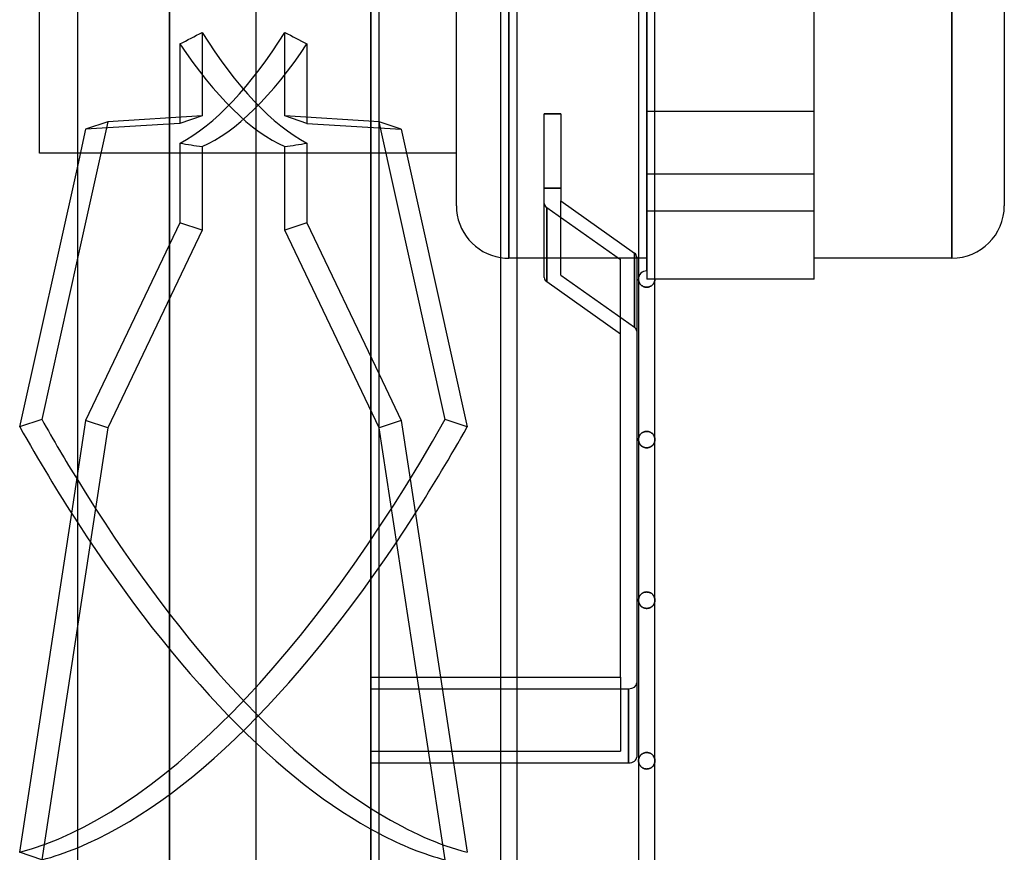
# Model space of a CAD drawing. Header units: millimetres. Extents: x -43 to 77, y -166 to 166.
# Tile 2 of 6: x -43 to 77, y -116 to -14. Entities that reach past the tile are written whole.
import ezdxf

# ---------------------------------------------------------------- set-up
doc = ezdxf.new("R2010")
doc.units = ezdxf.units.MM
doc.layers.add('HIDDEN', color=7, linetype='Continuous')
doc.layers.add('THICK', color=7, linetype='Continuous')

msp = doc.modelspace()

# ---------------------------------------------------------------- linework, layer by layer
at = {"layer": 'HIDDEN'}
for p, q in [((-24.49, 0), (-24.49, -127.5)), ((16.77, 0), (16.77, -43.35)), ((33.52, -44.9), (33.52, 0)), ((70.62, 0), (70.62, -43.35)), ((0, -142.55), (0, 0)), ((16.77, -43.35), (16.77, 0)), ((33.52, -9.63), (33.52, -25.5)), ((-20.53, -15.89), (-20.53, -26.06)), ((-10.47, -26.06), (-10.47, -15.89)), ((-23.22, -17.29), (-23.22, -26.97)), ((-7.78, -17.29), (-7.78, -26.97)), ((-20.53, -26.06), (-32.01, -26.76)), ((-20.53, -26.06), (-23.22, -26.97)), ((1.01, -26.76), (-10.47, -26.06)), ((-7.78, -26.97), (-10.47, -26.06)), ((23.07, -25.81), (21.07, -25.81)), ((34.53, -25.5), (33.52, -25.5)), ((33.52, -25.5), (33.52, -45.9)), ((53.88, -25.5), (33.52, -25.5)), ((-32.01, -26.76), (-35.65, -43.21)), ((-32.01, -26.76), (-34.69, -27.67)), ((-23.22, -26.97), (-34.69, -27.67)), ((-7.78, -26.97), (3.69, -27.67)), ((9.02, -62.96), (1.01, -26.76)), ((3.69, -27.67), (1.01, -26.76)), ((-34.69, -27.67), (-35.65, -31.99)), ((3.69, -27.67), (4.34, -30.6)), ((-23.22, -29.36), (-23.22, -39.04)), ((-20.53, -29.78), (-20.53, -39.95)), ((-10.47, -39.95), (-10.47, -29.78)), ((-7.78, -29.36), (-7.78, -39.04)), ((1, -30.6), (-35.65, -30.6)), ((33.52, -33.09), (53.88, -33.09)), ((33.52, -33.09), (53.88, -33.09)), ((23.07, -34.83), (21.07, -34.83)), ((21.07, -34.83), (23.07, -34.83)), ((23.07, -45.41), (23.07, -36.4)), ((21.37, -37.19), (30.32, -43.52)), ((21.37, -37.19), (21.37, -46.21)), ((33.52, -37.59), (53.88, -37.59)), ((33.52, -37.59), (53.88, -37.59)), ((-23.22, -39.04), (-34.69, -63.1)), ((-20.53, -39.95), (-23.22, -39.04)), ((-7.78, -39.04), (-10.47, -39.95)), ((-7.78, -39.04), (1, -57.46)), ((-20.53, -39.95), (-32.01, -64.01)), ((1.01, -64.01), (-10.47, -39.95)), ((32.03, -51.75), (32.03, -42.73)), ((32.03, -42.73), (32.03, -51.75)), ((17.76, -43.35), (16.77, -43.35)), ((32.33, -43.35), (21.07, -43.35)), ((33.52, -43.35), (32.53, -43.35)), ((23.07, -45.41), (32.03, -51.75)), ((23.07, -45.41), (32.03, -51.75)), ((32.53, -45.9), (32.53, -45.95)), ((32.53, -45.95), (32.53, -45.9)), ((32.53, -45.95), (32.53, -46)), ((32.53, -46), (32.53, -45.95)), ((32.53, -46), (32.54, -46.06)), ((32.54, -46.06), (32.53, -46)), ((32.54, -46.06), (32.55, -46.11)), ((32.55, -46.11), (32.54, -46.06)), ((32.55, -46.11), (32.56, -46.16)), ((32.56, -46.16), (32.55, -46.11)), ((32.56, -46.16), (32.57, -46.21)), ((32.57, -46.21), (32.56, -46.16)), ((32.57, -46.21), (32.59, -46.26)), ((32.59, -46.26), (32.57, -46.21)), ((32.59, -46.26), (32.61, -46.31)), ((32.61, -46.31), (32.59, -46.26)), ((32.61, -46.31), (32.64, -46.36)), ((32.64, -46.36), (32.61, -46.31)), ((32.64, -46.36), (32.66, -46.41)), ((32.66, -46.41), (32.64, -46.36)), ((32.66, -46.41), (32.69, -46.45)), ((32.69, -46.45), (32.66, -46.41)), ((32.69, -46.45), (32.73, -46.5)), ((32.73, -46.5), (32.69, -46.45)), ((32.73, -46.5), (32.76, -46.54)), ((32.76, -46.54), (32.73, -46.5)), ((32.76, -46.54), (32.8, -46.59)), ((32.8, -46.59), (32.76, -46.54)), ((32.8, -46.59), (32.85, -46.63)), ((32.85, -46.63), (32.8, -46.59)), ((32.85, -46.63), (32.89, -46.67)), ((32.89, -46.67), (32.85, -46.63)), ((32.89, -46.67), (32.94, -46.71)), ((32.94, -46.71), (32.89, -46.67)), ((33.52, -45.9), (33.52, -45.9)), ((33.52, -45.9), (33.52, -45.9)), ((34.53, -45.9), (33.52, -45.9)), ((34.09, -46.72), (34.14, -46.68)), ((34.14, -46.68), (34.09, -46.72)), ((34.14, -46.68), (34.18, -46.65)), ((34.18, -46.65), (34.14, -46.68)), ((34.18, -46.65), (34.23, -46.61)), ((34.23, -46.61), (34.18, -46.65)), ((34.23, -46.61), (34.27, -46.57)), ((34.27, -46.57), (34.23, -46.61)), ((34.27, -46.57), (34.3, -46.52)), ((34.3, -46.52), (34.27, -46.57)), ((34.3, -46.52), (34.34, -46.48)), ((34.34, -46.48), (34.3, -46.52)), ((34.34, -46.48), (34.37, -46.43)), ((34.37, -46.43), (34.34, -46.48)), ((34.37, -46.43), (34.4, -46.39)), ((34.4, -46.39), (34.37, -46.43)), ((34.4, -46.39), (34.42, -46.34)), ((34.42, -46.34), (34.4, -46.39)), ((34.42, -46.34), (34.44, -46.29)), ((34.44, -46.29), (34.42, -46.34)), ((34.44, -46.29), (34.46, -46.25)), ((34.46, -46.25), (34.44, -46.29)), ((34.46, -46.25), (34.48, -46.2)), ((34.48, -46.2), (34.46, -46.25)), ((34.48, -46.2), (34.49, -46.15)), ((34.49, -46.15), (34.48, -46.2)), ((34.49, -46.15), (34.5, -46.1)), ((34.5, -46.1), (34.49, -46.15)), ((34.5, -46.1), (34.51, -46.05)), ((34.51, -46.05), (34.5, -46.1)), ((34.51, -46.05), (34.52, -46)), ((34.52, -46), (34.51, -46.05)), ((34.52, -45.95), (34.53, -45.9)), ((34.53, -45.9), (34.52, -45.95)), ((34.52, -46), (34.52, -45.95)), ((34.52, -45.95), (34.52, -46)), ((53.88, -45.9), (53.88, -45.9)), ((32.94, -46.71), (33, -46.74)), ((33, -46.74), (32.94, -46.71)), ((33, -46.74), (33.05, -46.77)), ((33.05, -46.77), (33, -46.74)), ((33.05, -46.77), (33.11, -46.8)), ((33.11, -46.8), (33.05, -46.77)), ((33.11, -46.8), (33.18, -46.83)), ((33.18, -46.83), (33.11, -46.8)), ((33.18, -46.83), (33.24, -46.85)), ((33.24, -46.85), (33.18, -46.83)), ((33.24, -46.85), (33.31, -46.87)), ((33.31, -46.87), (33.24, -46.85)), ((33.31, -46.87), (33.38, -46.88)), ((33.38, -46.88), (33.31, -46.87)), ((33.38, -46.88), (33.45, -46.89)), ((33.45, -46.89), (33.38, -46.88)), ((33.45, -46.89), (33.52, -46.89)), ((33.52, -46.89), (33.45, -46.89)), ((33.52, -46.89), (33.59, -46.89)), ((33.59, -46.89), (33.52, -46.89)), ((33.59, -46.89), (33.66, -46.88)), ((33.66, -46.88), (33.59, -46.89)), ((33.66, -46.88), (33.73, -46.87)), ((33.73, -46.87), (33.66, -46.88)), ((33.73, -46.87), (33.8, -46.85)), ((33.8, -46.85), (33.73, -46.87)), ((33.8, -46.85), (33.86, -46.83)), ((33.86, -46.83), (33.8, -46.85)), ((33.86, -46.83), (33.92, -46.81)), ((33.92, -46.81), (33.86, -46.83)), ((33.92, -46.81), (33.98, -46.78)), ((33.98, -46.78), (33.92, -46.81)), ((33.98, -46.78), (34.04, -46.75)), ((34.04, -46.75), (33.98, -46.78)), ((34.04, -46.75), (34.09, -46.72)), ((34.09, -46.72), (34.04, -46.75)), ((-34.69, -63.1), (-36.41, -74.36)), ((-32.01, -64.01), (-34.69, -63.1)), ((3.69, -63.1), (1.01, -64.01)), ((11.71, -63.87), (9.02, -62.96)), ((-32.01, -64.01), (-35.65, -87.88)), ((9.02, -116.53), (1.01, -64.01)), ((32.95, -64.61), (32.9, -64.64)), ((32.9, -64.64), (32.95, -64.61)), ((33, -64.57), (32.95, -64.61)), ((32.95, -64.61), (33, -64.57)), ((33.06, -64.54), (33, -64.57)), ((33, -64.57), (33.06, -64.54)), ((33.12, -64.51), (33.06, -64.54)), ((33.06, -64.54), (33.12, -64.51)), ((33.18, -64.48), (33.12, -64.51)), ((33.12, -64.51), (33.18, -64.48)), ((33.25, -64.46), (33.18, -64.48)), ((33.18, -64.48), (33.25, -64.46)), ((33.31, -64.45), (33.25, -64.46)), ((33.25, -64.46), (33.31, -64.45)), ((33.38, -64.43), (33.31, -64.45)), ((33.31, -64.45), (33.38, -64.43)), ((33.45, -64.42), (33.38, -64.43)), ((33.38, -64.43), (33.45, -64.42)), ((33.52, -64.42), (33.45, -64.42)), ((33.45, -64.42), (33.52, -64.42)), ((33.52, -64.42), (33.6, -64.43)), ((33.6, -64.43), (33.52, -64.42)), ((33.6, -64.43), (33.67, -64.43)), ((33.67, -64.43), (33.6, -64.43)), ((33.67, -64.43), (33.74, -64.45)), ((33.74, -64.45), (33.67, -64.43)), ((33.74, -64.45), (33.81, -64.47)), ((33.81, -64.47), (33.74, -64.45)), ((33.81, -64.47), (33.88, -64.49)), ((33.88, -64.49), (33.81, -64.47)), ((33.88, -64.49), (33.95, -64.52)), ((33.95, -64.52), (33.88, -64.49)), ((33.95, -64.52), (34.01, -64.55)), ((34.01, -64.55), (33.95, -64.52)), ((34.01, -64.55), (34.06, -64.58)), ((34.06, -64.58), (34.01, -64.55)), ((34.06, -64.58), (34.12, -64.62)), ((34.12, -64.62), (34.06, -64.58)), ((34.12, -64.62), (34.17, -64.66)), ((34.17, -64.66), (34.12, -64.62)), ((32.54, -65.26), (32.53, -65.32)), ((32.53, -65.32), (32.54, -65.26)), ((32.53, -65.32), (32.53, -65.37)), ((32.53, -65.37), (32.53, -65.32)), ((32.53, -65.37), (32.53, -65.43)), ((32.53, -65.43), (32.53, -65.37)), ((32.53, -65.43), (32.53, -65.48)), ((32.53, -65.48), (32.53, -65.43)), ((32.53, -65.48), (32.53, -65.53)), ((32.53, -65.53), (32.53, -65.48)), ((32.53, -65.53), (32.54, -65.58)), ((32.54, -65.59), (32.53, -65.53)), ((32.55, -65.21), (32.54, -65.26)), ((32.54, -65.26), (32.55, -65.21)), ((32.54, -65.58), (32.55, -65.63)), ((32.55, -65.64), (32.54, -65.59)), ((32.56, -65.16), (32.55, -65.21)), ((32.55, -65.21), (32.56, -65.16)), ((32.55, -65.63), (32.56, -65.68)), ((32.56, -65.69), (32.55, -65.64)), ((32.58, -65.1), (32.56, -65.16)), ((32.56, -65.16), (32.58, -65.1)), ((32.56, -65.68), (32.57, -65.73)), ((32.57, -65.74), (32.56, -65.69)), ((32.57, -65.73), (32.59, -65.78)), ((32.59, -65.79), (32.57, -65.74)), ((32.6, -65.05), (32.58, -65.1)), ((32.58, -65.1), (32.6, -65.05)), ((32.59, -65.78), (32.61, -65.83)), ((32.61, -65.84), (32.59, -65.79)), ((32.62, -65), (32.6, -65.05)), ((32.6, -65.05), (32.62, -65)), ((32.61, -65.83), (32.63, -65.87)), ((32.65, -64.95), (32.62, -65)), ((32.62, -65), (32.65, -64.95)), ((32.67, -64.9), (32.65, -64.95)), ((32.65, -64.95), (32.67, -64.9)), ((32.7, -64.86), (32.67, -64.9)), ((32.67, -64.9), (32.7, -64.86)), ((32.74, -64.81), (32.7, -64.86)), ((32.7, -64.86), (32.74, -64.81)), ((32.77, -64.77), (32.74, -64.81)), ((32.74, -64.81), (32.77, -64.77)), ((32.81, -64.72), (32.77, -64.77)), ((32.77, -64.77), (32.81, -64.72)), ((32.86, -64.68), (32.81, -64.72)), ((32.81, -64.72), (32.86, -64.68)), ((32.9, -64.64), (32.86, -64.68)), ((32.86, -64.68), (32.9, -64.64)), ((34.17, -64.66), (34.21, -64.7)), ((34.21, -64.7), (34.17, -64.66)), ((34.21, -64.7), (34.26, -64.74)), ((34.26, -64.74), (34.21, -64.7)), ((34.26, -64.74), (34.3, -64.79)), ((34.3, -64.79), (34.26, -64.74)), ((34.3, -64.79), (34.33, -64.84)), ((34.33, -64.84), (34.3, -64.79)), ((34.33, -64.84), (34.37, -64.89)), ((34.37, -64.89), (34.33, -64.84)), ((34.37, -64.89), (34.4, -64.94)), ((34.4, -64.94), (34.37, -64.89)), ((34.4, -64.94), (34.42, -64.99)), ((34.42, -64.99), (34.4, -64.94)), ((34.42, -64.99), (34.45, -65.04)), ((34.45, -65.04), (34.42, -64.99)), ((34.44, -65.83), (34.42, -65.87)), ((34.46, -65.78), (34.44, -65.83)), ((34.44, -65.84), (34.46, -65.79)), ((34.45, -65.04), (34.47, -65.09)), ((34.47, -65.09), (34.45, -65.04)), ((34.48, -65.73), (34.46, -65.78)), ((34.46, -65.79), (34.48, -65.74)), ((34.47, -65.09), (34.48, -65.15)), ((34.48, -65.15), (34.47, -65.09)), ((34.48, -65.15), (34.5, -65.2)), ((34.5, -65.2), (34.48, -65.15)), ((34.49, -65.68), (34.48, -65.73)), ((34.48, -65.74), (34.49, -65.69)), ((34.5, -65.63), (34.49, -65.68)), ((34.49, -65.69), (34.5, -65.64)), ((34.5, -65.2), (34.51, -65.26)), ((34.51, -65.26), (34.5, -65.2)), ((34.51, -65.58), (34.5, -65.63)), ((34.5, -65.64), (34.51, -65.59)), ((34.51, -65.26), (34.52, -65.32)), ((34.52, -65.32), (34.51, -65.26)), ((34.51, -65.59), (34.52, -65.53)), ((34.52, -65.53), (34.51, -65.58)), ((34.52, -65.32), (34.52, -65.37)), ((34.52, -65.37), (34.52, -65.32)), ((34.52, -65.37), (34.53, -65.43)), ((34.53, -65.43), (34.52, -65.37)), ((34.52, -65.48), (34.53, -65.43)), ((34.53, -65.43), (34.52, -65.48)), ((34.52, -65.53), (34.52, -65.48)), ((34.52, -65.48), (34.52, -65.53)), ((32.64, -65.89), (32.61, -65.84)), ((32.63, -65.87), (32.65, -65.92)), ((32.66, -65.94), (32.64, -65.89)), ((32.65, -65.92), (32.68, -65.97)), ((32.69, -65.98), (32.66, -65.94)), ((32.68, -65.97), (32.71, -66.01)), ((32.73, -66.03), (32.69, -65.98)), ((32.71, -66.01), (32.75, -66.05)), ((32.76, -66.08), (32.73, -66.03)), ((32.75, -66.05), (32.78, -66.1)), ((32.8, -66.12), (32.76, -66.08)), ((32.78, -66.1), (32.82, -66.14)), ((32.85, -66.16), (32.8, -66.12)), ((32.82, -66.14), (32.87, -66.18)), ((32.89, -66.2), (32.85, -66.16)), ((32.87, -66.18), (32.91, -66.22)), ((32.94, -66.24), (32.89, -66.2)), ((32.91, -66.22), (32.96, -66.25)), ((33, -66.27), (32.94, -66.24)), ((32.96, -66.25), (33.01, -66.28)), ((33.05, -66.31), (33, -66.27)), ((33.01, -66.28), (33.07, -66.31)), ((33.11, -66.34), (33.05, -66.31)), ((33.07, -66.31), (33.13, -66.34)), ((33.18, -66.36), (33.11, -66.34)), ((33.13, -66.34), (33.19, -66.36)), ((33.24, -66.38), (33.18, -66.36)), ((33.19, -66.36), (33.25, -66.39)), ((33.31, -66.4), (33.24, -66.38)), ((33.25, -66.39), (33.32, -66.4)), ((33.38, -66.41), (33.31, -66.4)), ((33.32, -66.4), (33.39, -66.41)), ((33.45, -66.42), (33.38, -66.41)), ((33.39, -66.41), (33.46, -66.42)), ((33.52, -66.42), (33.45, -66.42)), ((33.46, -66.42), (33.52, -66.42)), ((33.52, -66.42), (33.6, -66.42)), ((33.59, -66.42), (33.52, -66.42)), ((33.66, -66.41), (33.59, -66.42)), ((33.6, -66.42), (33.67, -66.41)), ((33.73, -66.4), (33.66, -66.41)), ((33.67, -66.41), (33.74, -66.4)), ((33.8, -66.39), (33.73, -66.4)), ((33.74, -66.4), (33.81, -66.38)), ((33.86, -66.36), (33.8, -66.39)), ((33.81, -66.38), (33.87, -66.36)), ((33.92, -66.34), (33.86, -66.36)), ((33.87, -66.36), (33.94, -66.34)), ((33.98, -66.31), (33.92, -66.34)), ((33.94, -66.34), (34, -66.31)), ((34.04, -66.28), (33.98, -66.31)), ((34, -66.31), (34.05, -66.27)), ((34.09, -66.25), (34.04, -66.28)), ((34.05, -66.27), (34.11, -66.24)), ((34.14, -66.22), (34.09, -66.25)), ((34.11, -66.24), (34.16, -66.2)), ((34.18, -66.18), (34.14, -66.22)), ((34.16, -66.2), (34.2, -66.16)), ((34.23, -66.14), (34.18, -66.18)), ((34.2, -66.16), (34.25, -66.12)), ((34.27, -66.1), (34.23, -66.14)), ((34.25, -66.12), (34.29, -66.08)), ((34.3, -66.05), (34.27, -66.1)), ((34.29, -66.08), (34.32, -66.03)), ((34.34, -66.01), (34.3, -66.05)), ((34.32, -66.03), (34.36, -65.98)), ((34.37, -65.97), (34.34, -66.01)), ((34.36, -65.98), (34.39, -65.94)), ((34.4, -65.92), (34.37, -65.97)), ((34.39, -65.94), (34.41, -65.89)), ((34.42, -65.87), (34.4, -65.92)), ((34.41, -65.89), (34.44, -65.84)), ((32.54, -84.79), (32.53, -84.85)), ((32.53, -84.85), (32.54, -84.79)), ((32.53, -84.85), (32.53, -84.9)), ((32.53, -84.9), (32.53, -84.85)), ((32.53, -84.9), (32.53, -84.96)), ((32.53, -84.96), (32.53, -84.9)), ((32.53, -84.96), (32.53, -85.01)), ((32.53, -85.01), (32.53, -84.96)), ((32.55, -84.74), (32.54, -84.79)), ((32.54, -84.79), (32.55, -84.74)), ((32.56, -84.69), (32.55, -84.74)), ((32.55, -84.74), (32.56, -84.69)), ((32.58, -84.63), (32.56, -84.69)), ((32.56, -84.69), (32.58, -84.63)), ((32.6, -84.58), (32.58, -84.63)), ((32.58, -84.63), (32.6, -84.58)), ((32.62, -84.53), (32.6, -84.58)), ((32.6, -84.58), (32.62, -84.53)), ((32.65, -84.48), (32.62, -84.53)), ((32.62, -84.53), (32.65, -84.48)), ((32.67, -84.43), (32.65, -84.48)), ((32.65, -84.48), (32.67, -84.43)), ((32.7, -84.39), (32.67, -84.43)), ((32.67, -84.43), (32.7, -84.39)), ((32.74, -84.34), (32.7, -84.39)), ((32.7, -84.39), (32.74, -84.34)), ((32.77, -84.3), (32.74, -84.34)), ((32.74, -84.34), (32.77, -84.3)), ((32.81, -84.25), (32.77, -84.3)), ((32.77, -84.3), (32.81, -84.25)), ((32.86, -84.21), (32.81, -84.25)), ((32.81, -84.25), (32.86, -84.21)), ((32.9, -84.17), (32.86, -84.21)), ((32.86, -84.21), (32.9, -84.17)), ((32.95, -84.14), (32.9, -84.17)), ((32.9, -84.17), (32.95, -84.14)), ((33, -84.1), (32.95, -84.14)), ((32.95, -84.14), (33, -84.1)), ((33.06, -84.07), (33, -84.1)), ((33, -84.1), (33.06, -84.07)), ((33.12, -84.04), (33.06, -84.07)), ((33.06, -84.07), (33.12, -84.04)), ((33.18, -84.02), (33.12, -84.04)), ((33.12, -84.04), (33.18, -84.02)), ((33.25, -83.99), (33.18, -84.02)), ((33.18, -84.02), (33.25, -83.99)), ((33.31, -83.98), (33.25, -83.99)), ((33.25, -83.99), (33.31, -83.98)), ((33.38, -83.96), (33.31, -83.98)), ((33.31, -83.98), (33.38, -83.96)), ((33.45, -83.96), (33.38, -83.96)), ((33.38, -83.96), (33.45, -83.96)), ((33.52, -83.95), (33.45, -83.96)), ((33.45, -83.96), (33.52, -83.95)), ((33.52, -83.95), (33.6, -83.96)), ((33.6, -83.96), (33.52, -83.95)), ((33.6, -83.96), (33.68, -83.97)), ((33.68, -83.97), (33.6, -83.96)), ((33.68, -83.97), (33.75, -83.98)), ((33.75, -83.98), (33.68, -83.97)), ((33.75, -83.98), (33.82, -84)), ((33.82, -84), (33.75, -83.98)), ((33.82, -84), (33.89, -84.02)), ((33.89, -84.02), (33.82, -84)), ((33.89, -84.02), (33.95, -84.05)), ((33.95, -84.05), (33.89, -84.02)), ((33.95, -84.05), (34.01, -84.08)), ((34.01, -84.08), (33.95, -84.05)), ((34.01, -84.08), (34.07, -84.12)), ((34.07, -84.12), (34.01, -84.08)), ((34.07, -84.12), (34.13, -84.16)), ((34.13, -84.16), (34.07, -84.12)), ((34.13, -84.16), (34.18, -84.2)), ((34.18, -84.2), (34.13, -84.16)), ((34.18, -84.2), (34.22, -84.24)), ((34.22, -84.24), (34.18, -84.2)), ((34.22, -84.24), (34.27, -84.29)), ((34.27, -84.29), (34.22, -84.24)), ((34.27, -84.29), (34.31, -84.33)), ((34.31, -84.33), (34.27, -84.29)), ((34.31, -84.33), (34.34, -84.38)), ((34.34, -84.38), (34.31, -84.33)), ((34.34, -84.38), (34.37, -84.43)), ((34.37, -84.43), (34.34, -84.38)), ((34.37, -84.43), (34.4, -84.48)), ((34.4, -84.48), (34.37, -84.43)), ((34.4, -84.48), (34.43, -84.53)), ((34.43, -84.53), (34.4, -84.48)), ((34.43, -84.53), (34.45, -84.58)), ((34.45, -84.58), (34.43, -84.53)), ((34.45, -84.58), (34.47, -84.64)), ((34.47, -84.64), (34.45, -84.58)), ((34.47, -84.64), (34.49, -84.69)), ((34.49, -84.69), (34.47, -84.64)), ((34.49, -84.69), (34.5, -84.74)), ((34.5, -84.74), (34.49, -84.69)), ((34.5, -84.74), (34.51, -84.8)), ((34.51, -84.8), (34.5, -84.74)), ((34.51, -84.8), (34.52, -84.85)), ((34.52, -84.85), (34.51, -84.8)), ((34.52, -84.85), (34.52, -84.91)), ((34.52, -84.91), (34.52, -84.85)), ((34.52, -84.91), (34.53, -84.96)), ((34.53, -84.96), (34.52, -84.91)), ((34.52, -85.01), (34.53, -84.96)), ((34.53, -84.96), (34.52, -85.01)), ((32.53, -85.01), (32.53, -85.06)), ((32.53, -85.06), (32.53, -85.01)), ((32.53, -85.06), (32.54, -85.11)), ((32.54, -85.12), (32.53, -85.06)), ((32.54, -85.11), (32.55, -85.16)), ((32.55, -85.17), (32.54, -85.12)), ((32.55, -85.16), (32.56, -85.21)), ((32.56, -85.22), (32.55, -85.17)), ((32.56, -85.21), (32.57, -85.26)), ((32.57, -85.27), (32.56, -85.22)), ((32.57, -85.26), (32.59, -85.31)), ((32.59, -85.32), (32.57, -85.27)), ((32.59, -85.31), (32.61, -85.36)), ((32.61, -85.37), (32.59, -85.32)), ((32.61, -85.36), (32.63, -85.4)), ((32.64, -85.42), (32.61, -85.37)), ((32.63, -85.4), (32.65, -85.45)), ((32.66, -85.47), (32.64, -85.42)), ((32.65, -85.45), (32.68, -85.5)), ((32.69, -85.52), (32.66, -85.47)), ((32.68, -85.5), (32.71, -85.54)), ((32.73, -85.56), (32.69, -85.52)), ((32.71, -85.54), (32.75, -85.59)), ((32.76, -85.61), (32.73, -85.56)), ((32.75, -85.59), (32.78, -85.63)), ((32.8, -85.65), (32.76, -85.61)), ((32.78, -85.63), (32.82, -85.67)), ((32.85, -85.69), (32.8, -85.65)), ((32.82, -85.67), (32.87, -85.71)), ((32.89, -85.73), (32.85, -85.69)), ((32.87, -85.71), (32.91, -85.75)), ((32.94, -85.77), (32.89, -85.73)), ((32.91, -85.75), (32.96, -85.78)), ((33, -85.8), (32.94, -85.77)), ((32.96, -85.78), (33.01, -85.81)), ((33.05, -85.84), (33, -85.8)), ((33.01, -85.81), (33.07, -85.85)), ((33.11, -85.87), (33.05, -85.84)), ((33.07, -85.85), (33.13, -85.87)), ((33.18, -85.89), (33.11, -85.87)), ((33.13, -85.87), (33.19, -85.9)), ((33.24, -85.91), (33.18, -85.89)), ((33.19, -85.9), (33.25, -85.92)), ((33.31, -85.93), (33.24, -85.91)), ((33.25, -85.92), (33.32, -85.93)), ((33.38, -85.94), (33.31, -85.93)), ((33.32, -85.93), (33.39, -85.94)), ((33.45, -85.95), (33.38, -85.94)), ((33.39, -85.94), (33.46, -85.95)), ((33.52, -85.95), (33.45, -85.95)), ((33.46, -85.95), (33.52, -85.95)), ((33.52, -85.95), (33.6, -85.95)), ((33.59, -85.95), (33.52, -85.95)), ((33.66, -85.94), (33.59, -85.95)), ((33.6, -85.95), (33.67, -85.94)), ((33.73, -85.93), (33.66, -85.94)), ((33.67, -85.94), (33.74, -85.93)), ((33.8, -85.92), (33.73, -85.93)), ((33.74, -85.93), (33.81, -85.91)), ((33.86, -85.9), (33.8, -85.92)), ((33.81, -85.91), (33.87, -85.89)), ((33.92, -85.87), (33.86, -85.9)), ((33.87, -85.89), (33.94, -85.87)), ((33.98, -85.85), (33.92, -85.87)), ((33.94, -85.87), (34, -85.84)), ((34.04, -85.81), (33.98, -85.85)), ((34, -85.84), (34.05, -85.8)), ((34.09, -85.78), (34.04, -85.81)), ((34.05, -85.8), (34.11, -85.77)), ((34.14, -85.75), (34.09, -85.78)), ((34.11, -85.77), (34.16, -85.73)), ((34.18, -85.71), (34.14, -85.75)), ((34.16, -85.73), (34.2, -85.69)), ((34.23, -85.67), (34.18, -85.71)), ((34.2, -85.69), (34.25, -85.65)), ((34.27, -85.63), (34.23, -85.67)), ((34.25, -85.65), (34.29, -85.61)), ((34.3, -85.59), (34.27, -85.63)), ((34.29, -85.61), (34.32, -85.56)), ((34.34, -85.54), (34.3, -85.59)), ((34.32, -85.56), (34.36, -85.52)), ((34.37, -85.5), (34.34, -85.54)), ((34.36, -85.52), (34.39, -85.47)), ((34.4, -85.45), (34.37, -85.5)), ((34.39, -85.47), (34.41, -85.42)), ((34.42, -85.4), (34.4, -85.45)), ((34.41, -85.42), (34.44, -85.37)), ((34.44, -85.36), (34.42, -85.4)), ((34.46, -85.31), (34.44, -85.36)), ((34.44, -85.37), (34.46, -85.32)), ((34.48, -85.26), (34.46, -85.31)), ((34.46, -85.32), (34.48, -85.27)), ((34.49, -85.21), (34.48, -85.26)), ((34.48, -85.27), (34.49, -85.22)), ((34.5, -85.16), (34.49, -85.21)), ((34.49, -85.22), (34.5, -85.17)), ((34.51, -85.11), (34.5, -85.16)), ((34.5, -85.17), (34.51, -85.12)), ((34.51, -85.12), (34.52, -85.06)), ((34.52, -85.06), (34.51, -85.11)), ((34.52, -85.06), (34.52, -85.01)), ((34.52, -85.01), (34.52, -85.06)), ((0, -94.31), (1, -94.31)), ((8.45, -94.31), (10.05, -104.74)), ((15.76, -94.31), (17.76, -94.31)), ((30.32, -94.31), (30.32, -103.33)), ((0, -95.72), (1, -95.72)), ((0, -95.72), (31.32, -95.72)), ((15.76, -95.72), (17.76, -95.72)), ((31.32, -104.74), (31.32, -95.72)), ((0, -103.33), (30.32, -103.33)), ((0, -103.33), (30.32, -103.33)), ((32.6, -104.11), (32.58, -104.16)), ((32.58, -104.16), (32.6, -104.11)), ((32.62, -104.06), (32.6, -104.11)), ((32.6, -104.11), (32.62, -104.06)), ((32.65, -104.01), (32.62, -104.06)), ((32.62, -104.06), (32.65, -104.01)), ((32.67, -103.96), (32.65, -104.01)), ((32.65, -104.01), (32.67, -103.96)), ((32.7, -103.92), (32.67, -103.96)), ((32.67, -103.96), (32.7, -103.92)), ((32.74, -103.87), (32.7, -103.92)), ((32.7, -103.92), (32.74, -103.87)), ((32.77, -103.83), (32.74, -103.87)), ((32.74, -103.87), (32.77, -103.83)), ((32.81, -103.78), (32.77, -103.83)), ((32.77, -103.83), (32.81, -103.78)), ((32.86, -103.74), (32.81, -103.78)), ((32.81, -103.78), (32.86, -103.74)), ((32.9, -103.7), (32.86, -103.74)), ((32.86, -103.74), (32.9, -103.7)), ((32.95, -103.67), (32.9, -103.7)), ((32.9, -103.7), (32.95, -103.67)), ((33.01, -103.63), (32.95, -103.67)), ((32.95, -103.67), (33.01, -103.63)), ((33.06, -103.6), (33.01, -103.63)), ((33.01, -103.63), (33.06, -103.6)), ((33.12, -103.57), (33.06, -103.6)), ((33.06, -103.6), (33.12, -103.57)), ((33.18, -103.55), (33.12, -103.57)), ((33.12, -103.57), (33.18, -103.55)), ((33.25, -103.53), (33.18, -103.55)), ((33.18, -103.55), (33.25, -103.53)), ((33.31, -103.51), (33.25, -103.53)), ((33.25, -103.53), (33.31, -103.51)), ((33.38, -103.5), (33.31, -103.51)), ((33.31, -103.51), (33.38, -103.5)), ((33.45, -103.49), (33.38, -103.5)), ((33.38, -103.5), (33.45, -103.49)), ((33.52, -103.49), (33.45, -103.49)), ((33.45, -103.49), (33.52, -103.49)), ((33.52, -103.49), (33.6, -103.49)), ((33.6, -103.49), (33.52, -103.49)), ((33.6, -103.49), (33.68, -103.5)), ((33.68, -103.5), (33.6, -103.49)), ((33.68, -103.5), (33.75, -103.51)), ((33.75, -103.51), (33.68, -103.5)), ((33.75, -103.51), (33.82, -103.53)), ((33.82, -103.53), (33.75, -103.51)), ((33.82, -103.53), (33.89, -103.55)), ((33.89, -103.55), (33.82, -103.53)), ((33.89, -103.55), (33.95, -103.58)), ((33.95, -103.58), (33.89, -103.55)), ((33.95, -103.58), (34.01, -103.61)), ((34.01, -103.61), (33.95, -103.58)), ((34.01, -103.61), (34.07, -103.65)), ((34.07, -103.65), (34.01, -103.61)), ((34.07, -103.65), (34.13, -103.69)), ((34.13, -103.69), (34.07, -103.65)), ((34.13, -103.69), (34.18, -103.73)), ((34.18, -103.73), (34.13, -103.69)), ((34.18, -103.73), (34.22, -103.77)), ((34.22, -103.77), (34.18, -103.73)), ((34.22, -103.77), (34.27, -103.82)), ((34.27, -103.82), (34.22, -103.77)), ((34.27, -103.82), (34.31, -103.86)), ((34.31, -103.86), (34.27, -103.82)), ((34.31, -103.86), (34.34, -103.91)), ((34.34, -103.91), (34.31, -103.86)), ((34.34, -103.91), (34.37, -103.96)), ((34.37, -103.96), (34.34, -103.91)), ((34.37, -103.96), (34.4, -104.01)), ((34.4, -104.01), (34.37, -103.96)), ((34.4, -104.01), (34.43, -104.06)), ((34.43, -104.06), (34.4, -104.01)), ((34.43, -104.06), (34.45, -104.11)), ((34.45, -104.11), (34.43, -104.06)), ((34.45, -104.11), (34.47, -104.17)), ((34.47, -104.17), (34.45, -104.11)), ((0, -104.74), (1, -104.74)), ((15.76, -104.74), (17.76, -104.74)), ((32.54, -104.32), (32.53, -104.38)), ((32.53, -104.38), (32.54, -104.32)), ((32.53, -104.38), (32.53, -104.43)), ((32.53, -104.43), (32.53, -104.38)), ((32.53, -104.43), (32.53, -104.49)), ((32.53, -104.49), (32.53, -104.43)), ((32.53, -104.49), (32.53, -104.54)), ((32.53, -104.54), (32.53, -104.49)), ((32.53, -104.54), (32.53, -104.59)), ((32.53, -104.59), (32.53, -104.54)), ((32.53, -104.59), (32.54, -104.64)), ((32.54, -104.64), (32.53, -104.59)), ((32.55, -104.27), (32.54, -104.32)), ((32.54, -104.32), (32.55, -104.27)), ((32.54, -104.64), (32.55, -104.69)), ((32.55, -104.69), (32.54, -104.64)), ((32.56, -104.22), (32.55, -104.27)), ((32.55, -104.27), (32.56, -104.22)), ((32.55, -104.69), (32.56, -104.74)), ((32.56, -104.74), (32.55, -104.69)), ((32.58, -104.16), (32.56, -104.22)), ((32.56, -104.22), (32.58, -104.16)), ((32.56, -104.74), (32.57, -104.79)), ((32.57, -104.79), (32.56, -104.74)), ((32.57, -104.79), (32.59, -104.84)), ((32.59, -104.84), (32.57, -104.79)), ((32.59, -104.84), (32.61, -104.89)), ((32.61, -104.89), (32.59, -104.84)), ((32.61, -104.89), (32.63, -104.93)), ((32.63, -104.93), (32.61, -104.89)), ((32.63, -104.93), (32.65, -104.98)), ((32.65, -104.98), (32.63, -104.93)), ((32.65, -104.98), (32.68, -105.03)), ((32.68, -105.03), (32.65, -104.98)), ((32.68, -105.03), (32.71, -105.07)), ((32.71, -105.07), (32.68, -105.03)), ((32.71, -105.07), (32.75, -105.12)), ((32.75, -105.12), (32.71, -105.07)), ((32.75, -105.12), (32.78, -105.16)), ((32.78, -105.16), (32.75, -105.12)), ((32.78, -105.16), (32.82, -105.2)), ((32.82, -105.2), (32.78, -105.16)), ((32.82, -105.2), (32.87, -105.24)), ((32.87, -105.24), (32.82, -105.2)), ((32.87, -105.24), (32.91, -105.28)), ((32.91, -105.28), (32.87, -105.24)), ((32.91, -105.28), (32.96, -105.31)), ((32.96, -105.31), (32.91, -105.28)), ((32.96, -105.31), (33.01, -105.35)), ((33.01, -105.35), (32.96, -105.31)), ((34, -105.37), (34.05, -105.34)), ((34.05, -105.34), (34, -105.37)), ((34.05, -105.34), (34.11, -105.3)), ((34.11, -105.3), (34.05, -105.34)), ((34.11, -105.3), (34.16, -105.26)), ((34.16, -105.26), (34.11, -105.3)), ((34.16, -105.26), (34.2, -105.22)), ((34.2, -105.22), (34.16, -105.26)), ((34.2, -105.22), (34.25, -105.18)), ((34.25, -105.18), (34.2, -105.22)), ((34.25, -105.18), (34.29, -105.14)), ((34.29, -105.14), (34.25, -105.18)), ((34.29, -105.14), (34.32, -105.09)), ((34.32, -105.09), (34.29, -105.14)), ((34.32, -105.09), (34.36, -105.05)), ((34.36, -105.05), (34.32, -105.09)), ((34.36, -105.05), (34.39, -105)), ((34.39, -105), (34.36, -105.05)), ((34.39, -105), (34.41, -104.95)), ((34.41, -104.95), (34.39, -105)), ((34.41, -104.95), (34.44, -104.9)), ((34.44, -104.9), (34.41, -104.95)), ((34.44, -104.9), (34.46, -104.85)), ((34.46, -104.85), (34.44, -104.9)), ((34.46, -104.85), (34.48, -104.8)), ((34.48, -104.8), (34.46, -104.85)), ((34.47, -104.17), (34.49, -104.22)), ((34.49, -104.22), (34.47, -104.17)), ((34.48, -104.8), (34.49, -104.75)), ((34.49, -104.75), (34.48, -104.8)), ((34.49, -104.22), (34.5, -104.27)), ((34.5, -104.27), (34.49, -104.22)), ((34.49, -104.75), (34.5, -104.7)), ((34.5, -104.7), (34.49, -104.75)), ((34.5, -104.27), (34.51, -104.33)), ((34.51, -104.33), (34.5, -104.27)), ((34.5, -104.7), (34.51, -104.65)), ((34.51, -104.65), (34.5, -104.7)), ((34.51, -104.33), (34.52, -104.38)), ((34.52, -104.38), (34.51, -104.33)), ((34.51, -104.65), (34.52, -104.59)), ((34.52, -104.59), (34.51, -104.65)), ((34.52, -104.38), (34.52, -104.44)), ((34.52, -104.44), (34.52, -104.38)), ((34.52, -104.44), (34.53, -104.49)), ((34.53, -104.49), (34.52, -104.44)), ((34.52, -104.54), (34.53, -104.49)), ((34.53, -104.49), (34.52, -104.54)), ((34.52, -104.59), (34.52, -104.54)), ((34.52, -104.54), (34.52, -104.59)), ((33.01, -105.35), (33.07, -105.38)), ((33.07, -105.38), (33.01, -105.35)), ((33.07, -105.38), (33.13, -105.4)), ((33.13, -105.4), (33.07, -105.38)), ((33.13, -105.4), (33.19, -105.43)), ((33.19, -105.43), (33.13, -105.4)), ((33.19, -105.43), (33.25, -105.45)), ((33.25, -105.45), (33.19, -105.43)), ((33.25, -105.45), (33.32, -105.46)), ((33.32, -105.46), (33.25, -105.45)), ((33.32, -105.46), (33.39, -105.48)), ((33.39, -105.48), (33.32, -105.46)), ((33.39, -105.48), (33.46, -105.48)), ((33.46, -105.48), (33.39, -105.48)), ((33.46, -105.48), (33.52, -105.49)), ((33.52, -105.49), (33.46, -105.48)), ((33.52, -105.49), (33.6, -105.48)), ((33.6, -105.48), (33.52, -105.49)), ((33.6, -105.48), (33.67, -105.47)), ((33.67, -105.47), (33.6, -105.48)), ((33.67, -105.47), (33.74, -105.46)), ((33.74, -105.46), (33.67, -105.47)), ((33.74, -105.46), (33.81, -105.44)), ((33.81, -105.44), (33.74, -105.46)), ((33.81, -105.44), (33.87, -105.42)), ((33.87, -105.42), (33.81, -105.44)), ((33.87, -105.42), (33.94, -105.4)), ((33.94, -105.4), (33.87, -105.42)), ((33.94, -105.4), (34, -105.37)), ((34, -105.37), (33.94, -105.4))]:
    msp.add_line(p, q, dxfattribs=at)
for centre, radius, start, end in [((16.77, -36.98), 6.38, 260.8614, 270), ((33.52, -45.9), 1, 89.9999, 180.0001)]:
    msp.add_arc(centre, radius, start, end, dxfattribs=at)
for centre, major_axis, ratio, start_param, end_param in [((-17.29, 0), (-12.65, -30.16), 0.408882, 0.456025, 1.194656), ((-41, 0), (52.24, 21.91), 0.408882, -1.398503, -1.34418), ((-13.71, 0), (-12.65, 30.16), 0.408882, 1.946937, 2.685568), ((10, 0), (52.24, -21.91), 0.408882, -1.797412, -1.74309), ((-17.29, 0), (-12.65, 30.16), 0.408882, 2.001259, 2.73989), ((-13.71, 0), (-12.65, -30.16), 0.408882, 0.401703, 1.140333), ((-41, 0), (52.24, -21.91), 0.408882, -1.058782, -1.004459), ((10, 0), (52.24, 21.91), 0.408882, -2.137134, -2.082811), ((22.07, -36.69), (1, 0), 0.707107, 3.141593, 3.926991), ((31.32, -52.25), (-1, 0), 0.707107, 3.141593, 3.926991), ((31.32, -52.25), (-1, 0), 0.707107, -3.141593, -2.356194), ((-16.84, 0.46), (-39.33, -115.91), 0.404508, 0.261705, 1.13437), ((-14.16, 0.46), (-39.33, 115.91), 0.404508, 2.084722, 2.693834), ((-14.16, -0.46), (39.33, 115.91), 0.404508, -2.802388, -2.118106), ((-16.84, -0.46), (39.33, -115.91), 0.404508, -1.010407, -0.4022), ((31.32, -95.02), (1, 0), 0.707107, -1.570796, 0)]:
    msp.add_ellipse(centre, major_axis=major_axis, ratio=ratio, start_param=start_param, end_param=end_param, dxfattribs=at)
at = {"layer": 'THICK'}
for p, q in [((-13.95, -166.5), (-13.95, 166.5)), ((0, 166.5), (0, -166.5)), ((-35.65, -127.5), (-35.65, 127.5)), ((53.88, -25.5), (53.88, 25.5)), ((34.53, -143.55), (34.53, 0)), ((-40.3, -30.6), (-40.3, 0)), ((-24.49, -127.5), (-24.49, 0)), ((1, -143.55), (1, -1)), ((15.76, -1), (15.76, -143.55)), ((17.76, -143.55), (17.76, -1)), ((32.53, -1), (32.53, -143.55)), ((70.62, -43.35), (70.62, 0)), ((77, 0), (77, -36.98)), ((10.4, -36.98), (10.4, -8.31)), ((21.07, -25.81), (23.07, -25.81)), ((21.07, -36.69), (21.07, -25.81)), ((23.07, -25.81), (23.07, -36.4)), ((53.88, -25.5), (34.53, -25.5)), ((53.88, -45.9), (53.88, -25.5)), ((-35.65, -30.6), (-40.3, -30.6)), ((10.4, -30.6), (1, -30.6)), ((4.34, -30.6), (11.71, -63.87)), ((-35.65, -31.99), (-42.71, -63.87)), ((21.07, -45.71), (21.07, -36.69)), ((23.07, -36.4), (32.03, -42.73)), ((21.37, -37.19), (30.32, -43.52)), ((21.37, -46.21), (21.37, -37.19)), ((-35.65, -43.21), (-40.02, -62.96)), ((21.07, -43.35), (17.76, -43.35)), ((30.32, -94.31), (30.32, -43.52)), ((32.33, -43.23), (32.33, -95.02)), ((32.53, -43.35), (32.33, -43.35)), ((70.62, -43.35), (53.88, -43.35)), ((21.37, -46.21), (30.32, -52.54)), ((53.88, -45.9), (34.53, -45.9)), ((1, -57.46), (3.69, -63.1)), ((-40.02, -62.96), (-42.71, -63.87)), ((3.69, -63.1), (8.45, -94.31)), ((-36.41, -74.36), (-42.71, -115.62)), ((-35.65, -87.88), (-40.02, -116.53)), ((1, -94.31), (15.76, -94.31)), ((17.76, -94.31), (30.32, -94.31)), ((1, -95.72), (15.76, -95.72)), ((17.76, -95.72), (31.32, -95.72)), ((31.32, -95.72), (31.32, -104.74)), ((32.33, -95.02), (32.33, -104.03)), ((1, -104.74), (15.76, -104.74)), ((10.05, -104.74), (11.71, -115.62)), ((17.76, -104.74), (31.32, -104.74)), ((-40.02, -116.53), (-42.71, -115.62))]:
    msp.add_line(p, q, dxfattribs=at)
for centre, start, end in [((16.77, -36.98), 180, 260.8614), ((70.62, -36.98), 270, 0)]:
    msp.add_arc(centre, 6.38, start, end, dxfattribs=at)
for centre, major_axis, ratio, start_param, end_param in [((22.07, -36.69), (1, 0), 0.707107, -3.141593, -2.356194), ((31.32, -43.23), (1, 0), 0.707107, 0, 0.785398), ((22.07, -45.71), (-1, 0), 0.707107, 0, 0.785398), ((-14.16, 0.46), (-39.33, 115.91), 0.404508, 2.007223, 2.084722), ((-16.84, -0.46), (39.33, -115.91), 0.404508, -1.13437, -1.010407), ((-14.16, -0.46), (39.33, 115.91), 0.404508, -2.118106, -2.007223), ((31.32, -95.02), (1, 0), 0.707107, -1.570796, 0), ((31.32, -104.03), (-1, 0), 0.707107, 1.570796, 3.141593), ((-14.16, 0.46), (-39.33, 115.91), 0.404508, 2.693834, 2.879888), ((-16.84, -0.46), (39.33, -115.91), 0.404508, -0.4022, -0.261705), ((-14.16, -0.46), (39.33, 115.91), 0.404508, -2.879888, -2.802388)]:
    msp.add_ellipse(centre, major_axis=major_axis, ratio=ratio, start_param=start_param, end_param=end_param, dxfattribs=at)

doc.saveas('drawing.dxf')
